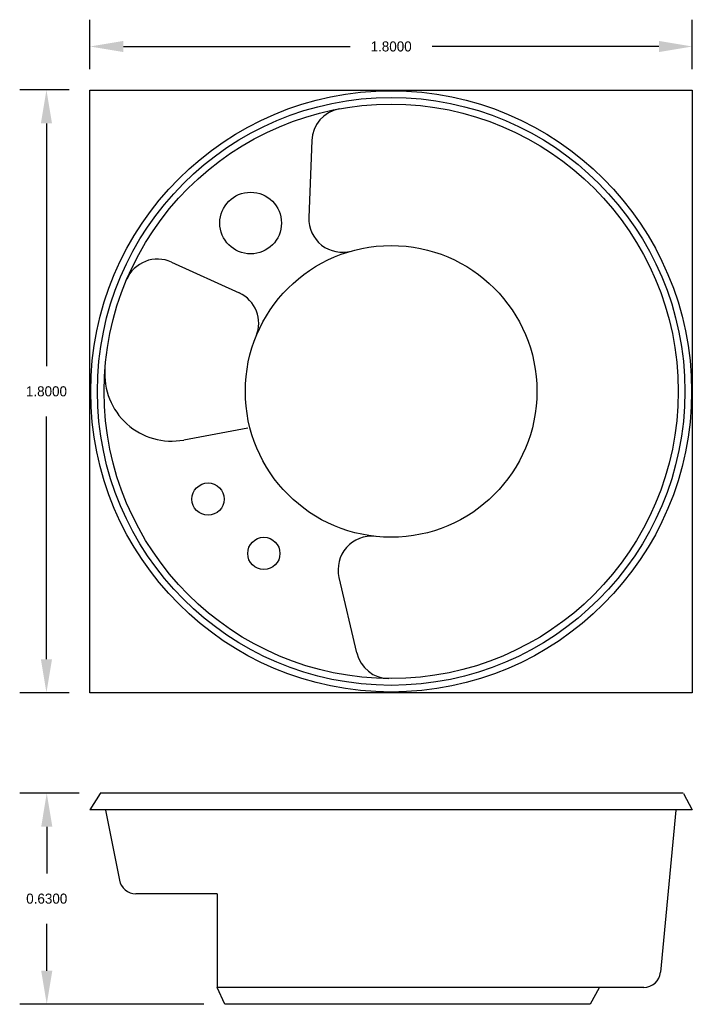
# Model space of a CAD drawing. Extents: x 32.51 to 34.52, y 14.71 to 17.66.
import ezdxf

# ---------------------------------------------------------------- set-up
doc = ezdxf.new("R2010")
doc.units = 0
doc.header["$MEASUREMENT"] = 0
doc.layers.get('0').update_dxf_attribs({"linetype": 'CONTINUOUS'})
doc.layers.get('DEFPOINTS').update_dxf_attribs({"linetype": 'CONTINUOUS'})
doc.dimstyles.get("Standard").update_dxf_attribs({"dimtxt": 0.18, "dimasz": 0.18, "dimexe": 0.18, "dimexo": 0.0625, "dimgap": 0.09, "dimtad": 0, "dimtih": 1, "dimtoh": 1, "dimdec": 4, "dimzin": 0, "dimdsep": 46, "dimtxsty": 'Standard', "dimcen": 0.09, "dimadec": 0, "dimazin": 0, "dimtfac": 1, "dimtdec": 4, "dimtofl": 0, "dimtmove": 0, "dimatfit": 3, "dimfxl": 0, "dimtolj": 1, "dimtzin": 0, "dimarcsym": 0})

# ---------------------------------------------------------------- blocks, each defined once
blk = doc.blocks.new('*D1')
at = {"color": 0, "linetype": 'ByBlock'}
for p, q in [((32.6617, 17.4453), (32.5141, 17.4453)), ((32.5941, 17.3453), (32.5941, 16.6203)), ((32.5941, 15.7453), (32.5941, 16.4703)), ((32.6617, 15.6453), (32.5141, 15.6453))]:
    blk.add_line(p, q, dxfattribs=at)
for points in [[(32.5774, 17.3453), (32.6108, 17.3453), (32.5941, 17.4453)], [(32.5774, 15.7453), (32.6108, 15.7453), (32.5941, 15.6453)]]:
    blk.add_solid(points, dxfattribs=at)
at = {"layer": 'DEFPOINTS', "color": 0, "linetype": 'ByBlock'}
for p in [(32.7242, 17.4453), (32.5941, 15.6453), (32.7242, 15.6453)]:
    blk.add_point(p, dxfattribs=at)
at = {"color": 0, "linetype": 'ByBlock', "insert": (32.5941, 16.5453), "char_height": 0.03, "attachment_point": 5}
blk.add_mtext('\\A1;1.8000', dxfattribs=at)
blk = doc.blocks.new('*D2')
at = {"color": 0, "linetype": 'ByBlock'}
for p, q in [((32.6919, 15.3453), (32.515, 15.3453)), ((32.595, 15.2453), (32.595, 15.1053)), ((32.595, 14.8153), (32.595, 14.9553)), ((33.0647, 14.7153), (32.515, 14.7153))]:
    blk.add_line(p, q, dxfattribs=at)
for points in [[(32.5784, 15.2453), (32.6117, 15.2453), (32.595, 15.3453)], [(32.5784, 14.8153), (32.6117, 14.8153), (32.595, 14.7153)]]:
    blk.add_solid(points, dxfattribs=at)
at = {"layer": 'DEFPOINTS', "color": 0, "linetype": 'ByBlock'}
for p in [(32.7544, 15.3453), (32.595, 14.7153), (33.1272, 14.7153)]:
    blk.add_point(p, dxfattribs=at)
at = {"color": 0, "linetype": 'ByBlock', "insert": (32.595, 15.0303), "char_height": 0.03, "attachment_point": 5}
blk.add_mtext('\\A1;0.6300', dxfattribs=at)
blk = doc.blocks.new('*D0')
at = {"color": 0, "linetype": 'ByBlock'}
for p, q in [((32.7242, 17.5078), (32.7242, 17.6552)), ((34.5242, 17.5078), (34.5242, 17.6552)), ((32.8242, 17.5752), (33.5017, 17.5752)), ((34.4242, 17.5752), (33.7467, 17.5752))]:
    blk.add_line(p, q, dxfattribs=at)
for points in [[(32.8242, 17.5919), (32.8242, 17.5586), (32.7242, 17.5752)], [(34.4242, 17.5919), (34.4242, 17.5586), (34.5242, 17.5752)]]:
    blk.add_solid(points, dxfattribs=at)
at = {"layer": 'DEFPOINTS', "color": 0, "linetype": 'ByBlock'}
for p in [(34.5242, 17.5752), (32.7242, 17.4453), (34.5242, 17.4453)]:
    blk.add_point(p, dxfattribs=at)
at = {"color": 0, "linetype": 'ByBlock', "insert": (33.6242, 17.5752), "char_height": 0.03, "attachment_point": 5}
blk.add_mtext('\\A1;1.8000', dxfattribs=at)

msp = doc.modelspace()

# ---------------------------------------------------------------- linework, layer by layer
for p, q in [((32.72417, 15.64528), (32.72417, 17.44528)), ((32.72417, 17.44528), (34.52417, 17.44528)), ((34.52417, 17.44528), (34.52417, 15.64528)), ((33.38679, 17.29425), (33.37827, 17.06441)), ((32.9676, 16.93139), (33.16987, 16.83926)), ((33.19556, 16.43501), (33.00434, 16.40002)), ((33.46822, 15.98994), (33.52112, 15.7646)), ((34.52417, 15.64528), (32.72417, 15.64528)), ((32.75414, 15.34479), (32.72417, 15.29528)), ((34.49714, 15.34528), (32.75444, 15.34528)), ((34.49741, 15.34479), (34.52417, 15.29528)), ((34.52417, 15.29528), (32.72417, 15.29528)), ((32.77007, 15.29476), (32.81202, 15.08545)), ((34.47465, 15.29476), (34.42893, 14.81058)), ((33.10462, 15.04528), (32.86105, 15.04528)), ((33.10462, 15.04463), (33.10462, 14.76528)), ((34.37915, 14.76528), (33.10462, 14.76528)), ((33.12737, 14.71491), (33.10462, 14.76528)), ((34.2198, 14.71647), (34.24707, 14.76494)), ((34.21912, 14.71528), (33.12721, 14.71528))]:
    msp.add_line(p, q)
for centre, radius in [((33.62417, 16.54528), 0.89784), ((33.62417, 16.54528), 0.87784), ((33.62417, 16.54528), 0.85784), ((33.20423, 17.04791), 0.09208), ((33.62417, 16.54528), 0.4357), ((33.07696, 16.22358), 0.04823), ((33.24372, 16.06135), 0.04823)]:
    msp.add_circle(centre, radius)
for centre, radius, start, end in [((33.48672, 17.29055), 0.1, 100.44923, 177.87714), ((33.4782, 17.0607), 0.1, 177.87714, 285.81172), ((32.92615, 16.84039), 0.1, 65.51063, 157.08245), ((33.12842, 16.74825), 0.1, 337.73453, 65.51063), ((32.96835, 16.59676), 0.2, 175.51158, 280.36737), ((33.56558, 16.0128), 0.1, 83.72066, 193.21173), ((33.61848, 15.78746), 0.1, 193.21173, 269.5697), ((32.86105, 15.09528), 0.05, 191.33278, 270), ((34.37915, 14.81528), 0.05, 270, 354.60545)]:
    msp.add_arc(centre, radius, start, end)

# ---------------------------------------------------------------- dimensions: what is measured, and where the dimension line sits
dim = msp.add_linear_dim(base=(34.52417, 17.57524), p1=(32.72417, 17.44528), p2=(34.52417, 17.44528), dimstyle='Standard', override={"dimtxt": 0.03, "dimasz": 0.1, "dimexe": 0.08, "dimgap": 0.06})
dim.commit()
dim.dimension.update_dxf_attribs({"geometry": '*D0', "text_midpoint": (33.62417, 17.57524)})
for base, p1, p2, picture, middle in [((32.5941, 15.64528), (32.72417, 17.44528), (32.72417, 15.64528), '*D1', (32.5941, 16.54528)), ((32.59504, 14.71528), (32.75444, 15.34528), (33.12721, 14.71528), '*D2', (32.59504, 15.03028))]:
    dim = msp.add_linear_dim(base=base, p1=p1, p2=p2, angle=90, dimstyle='Standard', override={"dimtxt": 0.03, "dimasz": 0.1, "dimexe": 0.08, "dimgap": 0.06})
    dim.commit()
    dim.dimension.update_dxf_attribs({"geometry": picture, "text_midpoint": middle})

doc.saveas('drawing.dxf')
